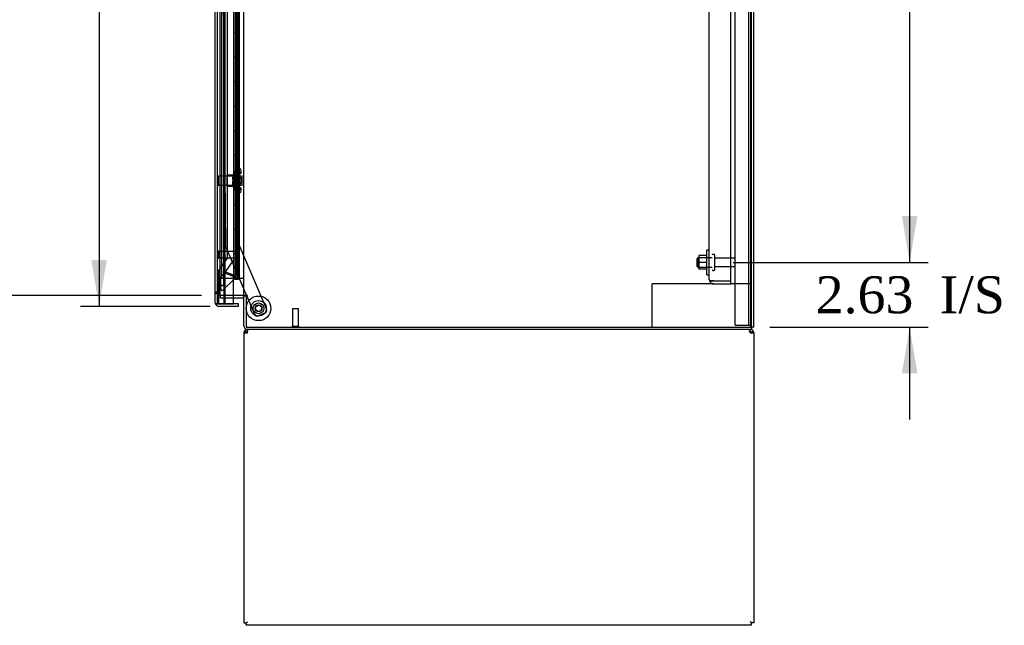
# Model space of a CAD drawing. Header units: inches. Extents: x 1 to 359, y -2 to 239.
# Tile 10 of 22: x 155 to 195, y 66 to 91. Entities that reach past the tile are written whole.
import ezdxf
from ezdxf.enums import TextEntityAlignment as Align
from ezdxf.lldxf.tags import DXFTag

# ---------------------------------------------------------------- set-up
doc = ezdxf.new("R2010")
doc.units = ezdxf.units.IN
doc.header["$MEASUREMENT"] = 0
for name, color, linetype in [('COM43134', 7, 'Continuous'), ('COM50521', 7, 'Continuous'), ('COM50799-4', 7, 'Continuous'), ('COM50800-1', 7, 'Continuous'), ('COM52265-4', 7, 'Continuous'), ('COM54578-68', 7, 'Continuous'), ('COM54928-5', 7, 'Continuous'), ('COM55702-64', 7, 'Continuous'), ('COM56694-4', 7, 'Continuous'), ('COM70839-4', 7, 'Continuous'), ('COM71163-12', 7, 'Continuous'), ('Default', 7, 'Continuous'), ('GSK11033', 7, 'Continuous'), ('NTS166105', 7, 'Continuous'), ('NTS18147', 7, 'Continuous'), ('ROL87452', 7, 'Continuous'), ('RVT17786', 7, 'Continuous'), ('STD21878', 7, 'Continuous'), ('STD26094', 7, 'Continuous'), ('STD26265', 7, 'Continuous'), ('WAF25059', 7, 'Continuous'), ('WAF25376', 7, 'Continuous'), ('WAM30038', 7, 'Continuous')]:
    doc.layers.add(name, color=color, linetype=linetype)
doc.styles.add('SEACAD_Times_New_Roman', font='times.ttf')
tags = doc.linetypes.add('HIDDEN2', pattern=[0.1875, 0.125, -0.0625]).pattern_tags.tags
tags[6:7] = [DXFTag(74, 4), DXFTag(75, 0), DXFTag(340, '0'), DXFTag(46, 0.0), DXFTag(50, 0.0), DXFTag(44, 0.0), DXFTag(45, 0.0)]
tags[4:5] = [DXFTag(74, 4), DXFTag(75, 0), DXFTag(340, '0'), DXFTag(46, 0.0), DXFTag(50, 0.0), DXFTag(44, 0.0), DXFTag(45, 0.0)]
doc.dimstyles.new('HAMMOND_(STH_-_300x200)', dxfattribs={"dimtxt": 1.5, "dimasz": 1.875, "dimexe": 0.75, "dimexo": 0.75, "dimgap": 0.375, "dimtad": 0, "dimtih": 1, "dimtoh": 1, "dimzin": 0, "dimdsep": 46, "dimtxsty": 'SEACAD_Times_New_Roman', "dimblk1": '_SE_FILLED', "dimblk2": '_SE_FILLED', "dimsah": 1, "dimcen": 0.75, "dimadec": 0, "dimazin": 0, "dimtfac": 0.8, "dimtofl": 0, "dimtmove": 0, "dimatfit": 3, "dimfxl": 1, "dimtolj": 1, "dimtzin": 0, "dimarcsym": 0})

# ---------------------------------------------------------------- blocks, each defined once
blk = doc.blocks.new('SE2')
at = {"layer": 'COM43134', "color": 7, "linetype": 'HIDDEN2'}
for p, q in [((183.415, 80.174), (183.415, 147.804)), ((184.29, 80.114), (184.29, 147.864)), ((183.415, 80.174), (183.415, 80.174)), ((183.415, 80.174), (183.415, 80.174)), ((183.518, 80.114), (183.451, 80.065)), ((183.6, 80.114), (183.451, 80.114)), ((183.518, 80.114), (183.6, 80.114)), ((183.6, 80.114), (183.6, 80.114)), ((183.6, 80.114), (184.29, 80.114)), ((183.6, 80.114), (184.29, 80.114)), ((183.6, 79.989), (184.29, 79.989)), ((184.29, 79.989), (184.29, 80.114))]:
    blk.add_line(p, q, dxfattribs=at)
for start, end in [(180, 180.0589), (180.1208, 216.194), (216.194, 270)]:
    blk.add_arc((183.6, 80.174), 0.185, start, end, dxfattribs=at)
blk.add_open_spline([(183.451, 80.114), (183.44, 80.124), (183.431, 80.134), (183.422, 80.149), (183.419, 80.154), (183.416, 80.164), (183.415, 80.169), (183.415, 80.174)], degree=3, knots=[0, 0, 0, 0, 0.5, 0.5, 0.75, 0.75, 1, 1, 1, 1], dxfattribs=at)
at = {"layer": 'COM50521', "color": 7, "linetype": 'HIDDEN2'}
for p, q in [((181.245, 79.989), (181.102, 79.989)), ((181.102, 78.239), (181.102, 79.989)), ((183.6, 79.989), (181.245, 79.989)), ((185.102, 79.989), (184.29, 79.989))]:
    blk.add_line(p, q, dxfattribs=at)
at = {"layer": 'COM50799-4', "color": 7, "linetype": 'HIDDEN2'}
for p, q in [((163.784, 80.477), (163.784, 147.936)), ((164.224, 148.083), (164.224, 81.301)), ((164.224, 81.051), (164.224, 80.33)), ((163.6, 80.269), (163.768, 80.436)), ((163.768, 80.436), (164.065, 80.313)), ((164.081, 80.354), (163.784, 80.477)), ((164.115, 80.33), (164.081, 80.33)), ((164.081, 80.33), (164.081, 80.309)), ((164.105, 80.306), (164.153, 80.258)), ((164.115, 80.33), (164.182, 80.33)), ((164.224, 80.33), (164.182, 80.33)), ((163.6, 79.849), (163.6, 80.269)), ((164.182, 80.229), (163.661, 79.707)), ((164.153, 80.258), (164.182, 80.229)), ((163.474, 79.598), (163.379, 79.598)), ((163.503, 79.703), (163.522, 79.723)), ((163.522, 79.723), (163.584, 79.784)), ((163.584, 79.784), (163.631, 79.737)), ((163.661, 79.707), (163.631, 79.737))]:
    blk.add_line(p, q, dxfattribs=at)
for centre, radius, start, end in [((164.847, 81.479), 1.404, 236.1344, 240.3737), ((163.81, 78.976), 1.404, 74.6263, 78.8656), ((164.081, 80.33), 0.048, 315, 0), ((164.081, 80.33), 0.143, 315, 0), ((163.144, 79.932), 0.463, 341.4194, 349.6856), ((162.828, 79.576), 0.819, 11.3041, 19.4462)]:
    blk.add_arc(centre, radius, start, end, dxfattribs=at)
at = {"layer": 'COM50799-4', "color": 7, "linetype": 'Continuous'}
for start, end in [(180, 201.6197), (203.9858, 217.5036)]:
    blk.add_arc((163.522, 79.224), 0.143, start, end, dxfattribs=at)
at = {"layer": 'COM50799-4', "color": 7, "linetype": 'HIDDEN2'}
for points, knots in [([(163.379, 79.598), (163.379, 79.607), (163.382, 79.616), (163.394, 79.633), (163.403, 79.642), (163.426, 79.66), (163.439, 79.668), (163.469, 79.686), (163.486, 79.695), (163.503, 79.703)], [0, 0, 0, 0, 0.25, 0.25, 0.5, 0.5, 0.75, 0.75, 1, 1, 1, 1]), ([(163.474, 79.598), (163.474, 79.61), (163.476, 79.622), (163.481, 79.639), (163.484, 79.645), (163.489, 79.657), (163.492, 79.663), (163.501, 79.68), (163.508, 79.692), (163.52, 79.709), (163.523, 79.715), (163.531, 79.727), (163.535, 79.733), (163.538, 79.739)], [0, 0, 0, 0, 0.25, 0.25, 0.375, 0.375, 0.5, 0.5, 0.75, 0.75, 0.875, 0.875, 1, 1, 1, 1])]:
    blk.add_open_spline(points, degree=3, knots=knots, dxfattribs=at)
at = {"layer": 'COM50800-1', "color": 7, "linetype": 'HIDDEN2'}
blk.add_line((185.102, 78.239), (185.102, 150.174), dxfattribs=at)
at = {"layer": 'COM50800-1', "color": 7, "linetype": 'Continuous'}
for q in [(185.227, 150.174), (185.132, 78.239)]:
    blk.add_line((185.227, 78.239), q, dxfattribs=at)
at = {"layer": 'COM52265-4', "color": 7, "linetype": 'Continuous'}
for p, q in [((185.132, 78.239), (185.132, 150.174)), ((164.539, 79.519), (164.539, 148.894)), ((164.491, 79.519), (164.124, 79.519)), ((164.491, 79.519), (164.539, 79.519)), ((164.682, 79.519), (164.539, 79.519)), ((164.682, 79.489), (164.682, 79.519)), ((164.634, 79.489), (164.634, 78.239)), ((164.682, 79.489), (164.634, 79.489)), ((164.634, 78.239), (185.132, 78.239))]:
    blk.add_line(p, q, dxfattribs=at)
at = {"layer": 'COM52265-4', "color": 7, "linetype": 'HIDDEN2'}
for p, q in [((163.572, 79.519), (163.572, 148.894)), ((164.124, 79.519), (163.572, 79.519))]:
    blk.add_line(p, q, dxfattribs=at)
at = {"layer": 'COM54578-68', "color": 7, "linetype": 'HIDDEN2'}
for p, q in [((163.637, 148.206), (163.637, 80.206)), ((164.191, 148.206), (164.191, 80.206)), ((164.291, 80.206), (164.291, 148.206)), ((164.231, 90.206), (164.231, 91.206)), ((164.353, 91.206), (164.353, 90.206)), ((164.358, 90.206), (164.358, 91.206)), ((164.241, 89.206), (164.241, 90.206)), ((164.283, 89.206), (164.283, 90.206)), ((164.328, 90.206), (164.358, 90.206)), ((164.358, 89.206), (164.358, 90.206)), ((164.231, 88.206), (164.231, 89.206)), ((164.328, 89.206), (164.358, 89.206)), ((164.353, 89.206), (164.353, 88.206)), ((164.358, 88.206), (164.358, 89.206)), ((164.241, 87.206), (164.241, 88.206)), ((164.283, 87.206), (164.283, 88.206)), ((164.328, 88.206), (164.358, 88.206)), ((164.358, 87.206), (164.358, 88.206)), ((164.231, 86.206), (164.231, 87.206)), ((164.328, 87.206), (164.358, 87.206)), ((164.353, 87.206), (164.353, 86.206)), ((164.358, 86.206), (164.358, 87.206)), ((164.241, 85.206), (164.241, 86.206)), ((164.283, 85.206), (164.283, 86.206)), ((164.328, 86.206), (164.358, 86.206)), ((164.358, 85.206), (164.358, 86.206)), ((164.231, 84.206), (164.231, 85.206)), ((164.328, 85.206), (164.358, 85.206)), ((164.353, 85.206), (164.353, 84.206)), ((164.358, 84.206), (164.358, 85.206)), ((164.241, 83.206), (164.241, 84.206)), ((164.283, 83.206), (164.283, 84.206)), ((164.328, 84.206), (164.358, 84.206)), ((164.358, 83.206), (164.358, 84.206)), ((164.231, 82.206), (164.231, 83.206)), ((164.328, 83.206), (164.358, 83.206)), ((164.353, 83.206), (164.353, 82.206)), ((164.358, 82.206), (164.358, 83.206)), ((164.241, 81.206), (164.241, 82.206)), ((164.283, 81.206), (164.283, 82.206)), ((164.328, 82.206), (164.358, 82.206)), ((164.358, 81.206), (164.358, 82.206)), ((164.231, 80.206), (164.231, 81.206)), ((164.328, 81.206), (164.358, 81.206)), ((164.353, 81.206), (164.353, 80.206)), ((164.358, 80.206), (164.358, 81.206)), ((164.124, 80.206), (163.637, 80.206))]:
    blk.add_line(p, q, dxfattribs=at)
at = {"layer": 'COM54578-68', "color": 7, "linetype": 'Continuous'}
for p, q in [((164.124, 91.206), (164.124, 90.206)), ((164.328, 91.206), (164.328, 90.206)), ((164.124, 90.206), (164.124, 89.206)), ((164.124, 90.206), (164.328, 90.206)), ((164.124, 90.206), (164.328, 90.206)), ((164.328, 90.206), (164.328, 89.206)), ((164.124, 89.206), (164.328, 89.206)), ((164.124, 89.206), (164.328, 89.206)), ((164.124, 89.206), (164.124, 88.206)), ((164.328, 89.206), (164.328, 88.206)), ((164.124, 88.206), (164.124, 87.206)), ((164.124, 88.206), (164.328, 88.206)), ((164.124, 88.206), (164.328, 88.206)), ((164.328, 88.206), (164.328, 87.206)), ((164.124, 87.206), (164.328, 87.206)), ((164.124, 87.206), (164.328, 87.206)), ((164.124, 87.206), (164.124, 86.206)), ((164.328, 87.206), (164.328, 86.206)), ((164.124, 86.206), (164.124, 85.206)), ((164.124, 86.206), (164.328, 86.206)), ((164.124, 86.206), (164.328, 86.206)), ((164.328, 86.206), (164.328, 85.206)), ((164.124, 85.206), (164.328, 85.206)), ((164.124, 85.206), (164.328, 85.206)), ((164.124, 85.206), (164.124, 84.206)), ((164.328, 85.206), (164.328, 84.206)), ((164.124, 84.206), (164.124, 83.206)), ((164.124, 84.206), (164.328, 84.206)), ((164.124, 84.206), (164.328, 84.206)), ((164.328, 84.206), (164.328, 83.206)), ((164.124, 83.206), (164.328, 83.206)), ((164.124, 83.206), (164.328, 83.206)), ((164.124, 83.206), (164.124, 82.206)), ((164.328, 83.206), (164.328, 82.206)), ((164.124, 82.206), (164.124, 81.206)), ((164.124, 82.206), (164.328, 82.206)), ((164.124, 82.206), (164.328, 82.206)), ((164.328, 82.206), (164.328, 81.206)), ((164.124, 81.206), (164.328, 81.206)), ((164.124, 81.206), (164.328, 81.206)), ((164.124, 81.206), (164.124, 80.206)), ((164.328, 81.206), (164.328, 80.206)), ((164.328, 80.206), (164.124, 80.206)), ((164.179, 80.171), (164.179, 80.197)), ((164.179, 80.197), (164.229, 80.197)), ((164.229, 80.171), (164.179, 80.171)), ((164.191, 80.206), (164.191, 80.197)), ((164.254, 80.197), (164.229, 80.197)), ((164.254, 80.171), (164.229, 80.171)), ((164.254, 80.197), (164.304, 80.197)), ((164.304, 80.171), (164.254, 80.171)), ((164.291, 80.197), (164.291, 80.206)), ((164.304, 80.197), (164.304, 80.171)), ((164.539, 80.206), (164.328, 80.206))]:
    blk.add_line(p, q, dxfattribs=at)
at = {"layer": 'COM54928-5', "color": 7, "linetype": 'Continuous'}
for p, q in [((164.539, 78.001), (164.539, 66.239)), ((164.539, 78.001), (164.682, 78.001)), ((164.644, 78.03), (164.569, 78.088)), ((164.682, 78.088), (164.682, 78.144)), ((164.682, 78.001), (164.682, 78.088)), ((185.084, 78.088), (185.084, 78.144)), ((185.084, 78.088), (185.084, 78.001)), ((185.084, 78.001), (185.227, 78.001)), ((185.122, 78.03), (185.198, 78.088)), ((185.227, 78.001), (185.227, 66.239)), ((164.539, 66.239), (164.634, 66.239)), ((164.634, 66.239), (164.682, 66.287)), ((164.634, 66.239), (164.682, 66.287)), ((164.634, 66.144), (164.634, 66.239)), ((185.132, 66.144), (164.634, 66.144)), ((185.132, 66.239), (185.084, 66.287)), ((185.132, 66.239), (185.084, 66.287)), ((185.227, 66.239), (185.132, 66.239)), ((185.132, 66.144), (185.132, 66.239))]:
    blk.add_line(p, q, dxfattribs=at)
for centre, radius, start, end in [((164.682, 78.001), 0.143, 142.4162, 180), ((164.682, 78.001), 0.143, 90, 142.4161), ((164.682, 78.001), 0.048, 142.4162, 180), ((164.682, 78.001), 0.048, 90, 142.4162), ((164.682, 78.001), 0.048, 90, 142.4162), ((185.084, 78.001), 0.143, 37.5839, 90), ((185.084, 78.001), 0.048, 37.5838, 90), ((185.084, 78.001), 0.048, 0, 37.5838), ((185.084, 78.001), 0.143, 0, 37.5838)]:
    blk.add_arc(centre, radius, start, end, dxfattribs=at)
at = {"layer": 'COM54928-5', "color": 7, "linetype": 'HIDDEN2'}
blk.add_arc((185.023, 77.939), 0.11, 56.0643, 87.8453, dxfattribs=at)
at = {"layer": 'COM54928-5', "color": 7, "linetype": 'Continuous'}
for points in [[(164.74, 78.144), (164.73, 78.144), (164.721, 78.139), (164.702, 78.12), (164.692, 78.105), (164.682, 78.088)], [(185.084, 78.088), (185.075, 78.105), (185.065, 78.12), (185.046, 78.139), (185.036, 78.144), (185.027, 78.144)]]:
    blk.add_open_spline(points, degree=3, knots=[0, 0, 0, 0, 0.5, 0.5, 1, 1, 1, 1], dxfattribs=at)
at = {"layer": 'COM55702-64', "color": 7, "linetype": 'HIDDEN2'}
for p, q in [((184.477, 78.321), (184.477, 150.071)), ((185.03, 78.321), (185.03, 150.071)), ((184.477, 78.321), (184.665, 78.321)), ((184.665, 78.321), (184.915, 78.321)), ((184.915, 78.321), (185.03, 78.321)), ((185.03, 78.321), (185.102, 78.321))]:
    blk.add_line(p, q, dxfattribs=at)
at = {"layer": 'COM56694-4', "color": 7, "linetype": 'Continuous'}
for p, q in [((163.379, 79.224), (163.379, 149.188)), ((164.124, 79.176), (164.124, 80.206)), ((163.379, 79.224), (163.379, 79.224)), ((163.379, 79.224), (163.379, 79.224)), ((163.522, 79.176), (163.409, 79.176)), ((163.46, 79.176), (163.409, 79.137)), ((163.46, 79.176), (163.522, 79.176)), ((163.522, 79.176), (164.124, 79.176)), ((163.522, 79.176), (163.522, 79.176)), ((164.317, 79.176), (163.724, 79.176)), ((164.317, 79.081), (164.317, 79.176)), ((164.317, 79.081), (163.522, 79.081))]:
    blk.add_line(p, q, dxfattribs=at)
for start, end in [(180, 180.0762), (180.1561, 217.5036), (217.5036, 270)]:
    blk.add_arc((163.522, 79.224), 0.143, start, end, dxfattribs=at)
blk.add_open_spline([(163.409, 79.176), (163.399, 79.184), (163.392, 79.192), (163.384, 79.204), (163.383, 79.208), (163.38, 79.216), (163.379, 79.22), (163.379, 79.224)], degree=3, knots=[0, 0, 0, 0, 0.5, 0.5, 0.75, 0.75, 1, 1, 1, 1], dxfattribs=at)
at = {"layer": 'COM70839-4', "color": 7, "linetype": 'HIDDEN2'}
for p, q in [((164.016, 113.456), (164.327, 81.612)), ((163.498, 112.076), (163.797, 81.526)), ((164.327, 81.612), (165.454, 78.967)), ((163.807, 81.478), (164.642, 79.519)), ((164.654, 79.489), (164.965, 78.759)), ((165.388, 78.803), (165.129, 78.693))]:
    blk.add_line(p, q, dxfattribs=at)
at = {"layer": 'COM70839-4', "color": 7, "linetype": 'Continuous'}
blk.add_line((164.642, 79.519), (164.654, 79.489), dxfattribs=at)
at = {"layer": 'COM70839-4', "color": 7, "linetype": 'HIDDEN2'}
blk.add_circle((165.134, 79), 0.129, dxfattribs=at)
for centre, start, end in [((163.922, 81.527), 180.5607, 203.0727), ((165.08, 78.808), 203.0727, 293.0727), ((165.339, 78.918), 293.0727, 23.0727)]:
    blk.add_arc(centre, 0.125, start, end, dxfattribs=at)
at = {"layer": 'COM71163-12', "color": 7, "linetype": 'HIDDEN2'}
for p, q in [((163.572, 79.519), (163.572, 79.424)), ((163.572, 79.424), (164.124, 79.424))]:
    blk.add_line(p, q, dxfattribs=at)
at = {"layer": 'COM71163-12', "color": 7, "linetype": 'Continuous'}
for p, q in [((164.124, 79.424), (164.491, 79.424)), ((164.539, 78.287), (164.539, 79.489)), ((164.634, 79.489), (164.539, 79.489)), ((185.132, 78.144), (164.682, 78.144)), ((185.132, 78.239), (185.132, 78.144))]:
    blk.add_line(p, q, dxfattribs=at)
for centre, radius, start, end in [((164.491, 79.376), 0.143, 52.2051, 90), ((164.491, 79.376), 0.048, 0, 90), ((164.682, 78.287), 0.143, 180, 270)]:
    blk.add_arc(centre, radius, start, end, dxfattribs=at)
at = {"layer": 'COM71163-12', "color": 7, "linetype": 'HIDDEN2'}
blk.add_arc((164.682, 78.287), 0.048, 180, 270, dxfattribs=at)
at = {"layer": 'GSK11033', "color": 7, "linetype": 'HIDDEN2'}
for p, q in [((163.474, 79.926), (163.474, 148.486)), ((163.724, 79.926), (163.724, 148.486)), ((163.879, 81.04), (163.879, 147.382)), ((163.524, 80.532), (163.879, 81.04)), ((163.774, 80.453), (164.129, 80.961)), ((163.524, 79.186), (163.524, 80.532)), ((163.774, 79.186), (163.774, 80.453)), ((163.724, 79.926), (163.474, 79.926)), ((163.474, 79.176), (163.474, 79.926)), ((163.474, 79.926), (163.724, 79.926)), ((163.724, 79.926), (163.724, 79.176)), ((163.524, 79.186), (163.774, 79.186))]:
    blk.add_line(p, q, dxfattribs=at)
at = {"layer": 'GSK11033', "color": 7, "linetype": 'Continuous'}
for p, q in [((163.724, 79.176), (163.474, 79.176)), ((163.474, 79.176), (163.474, 79.176)), ((163.724, 79.176), (163.724, 79.176))]:
    blk.add_line(p, q, dxfattribs=at)
at = {"layer": 'NTS166105', "color": 7, "linetype": 'HIDDEN2'}
for p, q in [((182.999, 81.14), (182.999, 80.862)), ((183.319, 81.14), (182.999, 81.14)), ((182.999, 80.862), (182.999, 80.59)), ((183.319, 80.862), (182.999, 80.862)), ((183.319, 80.59), (182.999, 80.59))]:
    blk.add_line(p, q, dxfattribs=at)
at = {"layer": 'NTS18147', "color": 7, "linetype": 'HIDDEN2'}
for p, q in [((163.865, 83.956), (163.865, 84.396)), ((164.302, 84.396), (163.865, 84.396)), ((164.302, 84.672), (164.302, 84.676)), ((164.365, 84.676), (164.302, 84.676)), ((164.302, 84.672), (164.302, 84.483)), ((164.302, 84.672), (164.365, 84.672)), ((164.302, 84.483), (164.302, 84.365)), ((164.365, 84.483), (164.302, 84.483)), ((164.302, 84.365), (164.302, 83.988)), ((164.302, 84.365), (164.365, 84.365)), ((164.365, 84.672), (164.365, 84.676)), ((164.365, 84.365), (164.365, 84.483)), ((164.427, 84.523), (164.427, 84.577)), ((163.865, 83.956), (164.302, 83.956)), ((164.302, 83.988), (164.302, 83.87)), ((164.365, 83.988), (164.302, 83.988)), ((164.365, 83.87), (164.365, 83.988)), ((164.302, 83.87), (164.302, 83.681)), ((164.302, 83.87), (164.365, 83.87)), ((164.302, 83.681), (164.302, 83.676)), ((164.365, 83.681), (164.302, 83.681)), ((164.302, 83.676), (164.365, 83.676)), ((164.365, 83.681), (164.365, 83.676)), ((164.427, 83.775), (164.427, 83.83))]:
    blk.add_line(p, q, dxfattribs=at)
blk.add_arc((164.109, 84.176), 0.318, 323.6338, 36.3662, dxfattribs=at)
for centre, start_param, end_param in [((164.109, 84.577), 2.506883, 3.776302), ((164.109, 84.523), 2.506883, 3.141593), ((164.109, 83.83), 3.141593, 3.776302), ((164.109, 83.775), 2.506883, 3.776302)]:
    blk.add_ellipse(centre, major_axis=(-0.318, 0), ratio=0.5, start_param=start_param, end_param=end_param, dxfattribs=at)
at = {"layer": 'ROL87452', "color": 7, "linetype": 'HIDDEN2'}
blk.add_circle((165.134, 79), 0.5, dxfattribs=at)
at = {"layer": 'RVT17786', "color": 7, "linetype": 'HIDDEN2'}
for radius in [0.217, 0.125]:
    blk.add_circle((165.134, 79), radius, dxfattribs=at)
at = {"layer": 'STD21878', "color": 7, "linetype": 'HIDDEN2'}
for p, q in [((163.506, 81.317), (163.474, 81.317)), ((163.506, 81.317), (163.506, 81.036)), ((164.224, 81.301), (163.506, 81.301)), ((164.224, 81.301), (164.224, 81.051)), ((163.474, 81.036), (163.506, 81.036)), ((163.506, 81.051), (164.224, 81.051)), ((166.509, 78.989), (166.759, 78.989)), ((166.509, 78.989), (166.509, 78.27)), ((166.759, 78.27), (166.759, 78.989)), ((166.494, 78.27), (166.775, 78.27)), ((166.494, 78.27), (166.494, 78.239)), ((166.775, 78.239), (166.775, 78.27))]:
    blk.add_line(p, q, dxfattribs=at)
at = {"layer": 'STD26094', "color": 7, "linetype": 'HIDDEN2'}
for p, q in [((183.61, 81.189), (183.57, 81.189)), ((183.64, 80.569), (183.64, 81.159)), ((182.953, 81.051), (182.915, 81.014)), ((182.915, 81.014), (182.915, 80.714)), ((182.915, 80.714), (182.953, 80.676)), ((182.953, 80.676), (182.953, 81.051)), ((183.54, 81.051), (182.953, 81.051)), ((184.417, 81.029), (183.64, 81.029)), ((183.64, 80.699), (184.417, 80.699)), ((182.953, 80.676), (183.54, 80.676)), ((183.57, 80.539), (183.61, 80.539))]:
    blk.add_line(p, q, dxfattribs=at)
for centre, radius, start, end in [((183.57, 81.159), 0.03, 90, 180), ((183.61, 81.159), 0.03, 0, 90), ((184.417, 80.969), 0.06, 0, 90), ((184.417, 80.759), 0.06, 270, 0), ((183.57, 80.569), 0.03, 180, 270), ((183.61, 80.569), 0.03, 270, 0)]:
    blk.add_arc(centre, radius, start, end, dxfattribs=at)
at = {"layer": 'STD26265', "color": 7, "linetype": 'HIDDEN2'}
for p, q in [((163.509, 84.361), (163.474, 84.326)), ((163.509, 83.991), (163.509, 84.361)), ((164.474, 84.361), (163.509, 84.361)), ((164.474, 83.991), (164.474, 84.361)), ((163.474, 84.026), (163.509, 83.991)), ((163.509, 83.991), (164.474, 83.991))]:
    blk.add_line(p, q, dxfattribs=at)
at = {"layer": 'WAF25059', "color": 7, "linetype": 'HIDDEN2'}
for p, q in [((183.319, 80.364), (183.319, 81.364)), ((183.415, 81.364), (183.319, 81.364)), ((183.319, 80.364), (183.415, 80.364))]:
    blk.add_line(p, q, dxfattribs=at)
at = {"layer": 'WAF25376', "color": 7, "linetype": 'HIDDEN2'}
for radius in [0.315, 0.14]:
    blk.add_circle((165.134, 79), radius, dxfattribs=at)
at = {"layer": 'WAM30038', "color": 7, "linetype": 'HIDDEN2'}
for p, q in [((164.089, 84.35), (164.089, 84.405)), ((164.134, 84.378), (164.089, 84.35)), ((164.089, 84.325), (164.134, 84.354)), ((164.089, 84.35), (164.105, 84.337)), ((164.089, 84.194), (164.089, 84.325)), ((164.105, 84.337), (164.144, 84.362)), ((164.153, 84.551), (164.153, 83.801)), ((164.177, 84.551), (164.153, 84.551)), ((164.177, 84.551), (164.177, 83.801)), ((164.134, 84.194), (164.089, 84.194)), ((164.089, 84.027), (164.089, 84.159)), ((164.089, 84.159), (164.134, 84.159)), ((164.134, 83.999), (164.089, 84.027)), ((164.105, 84.015), (164.089, 84.003)), ((164.089, 83.948), (164.089, 84.003)), ((164.089, 84.003), (164.134, 83.974)), ((164.144, 83.991), (164.105, 84.015)), ((164.153, 83.801), (164.177, 83.801))]:
    blk.add_line(p, q, dxfattribs=at)
for centre, radius, start, end in [((163.569, 85.079), 0.85, 311.7058, 313.4493), ((164.135, 84.176), 0.0181, 1.7718, 93.073), ((164.135, 84.177), 0.0182, 267.1609, 357.9942), ((163.566, 83.271), 0.854, 46.5547, 48.2901)]:
    blk.add_arc(centre, radius, start, end, dxfattribs=at)
for points, knots in [([(164.089, 84.405), (164.102, 84.416), (164.115, 84.428), (164.128, 84.439), (164.13, 84.441), (164.132, 84.443), (164.134, 84.445)], [0, 0, 0, 0, 0.858552, 0.858552, 0.858552, 1, 1, 1, 1]), ([(164.148, 84.384), (164.147, 84.384), (164.147, 84.384), (164.143, 84.383), (164.138, 84.381), (164.134, 84.378)], [0.4389304, 0.4389304, 0.4389304, 0.4389304, 0.5, 0.5, 1, 1, 1, 1]), ([(164.134, 84.354), (164.136, 84.355), (164.138, 84.357), (164.143, 84.36), (164.145, 84.362), (164.148, 84.367), (164.15, 84.369), (164.152, 84.374), (164.153, 84.376), (164.153, 84.378)], [0, 0, 0, 0, 0.25, 0.25, 0.5, 0.5, 0.75, 0.75, 1, 1, 1, 1]), ([(164.134, 83.908), (164.132, 83.91), (164.13, 83.912), (164.128, 83.914), (164.115, 83.925), (164.102, 83.937), (164.089, 83.948)], [0, 0, 0, 0, 0.141448, 0.141448, 0.141448, 1, 1, 1, 1]), ([(164.153, 83.974), (164.153, 83.976), (164.152, 83.979), (164.15, 83.984), (164.148, 83.986), (164.143, 83.993), (164.138, 83.996), (164.134, 83.999)], [0, 0, 0, 0, 0.25, 0.25, 0.5, 0.5, 1, 1, 1, 1]), ([(164.134, 83.974), (164.136, 83.973), (164.138, 83.972), (164.143, 83.97), (164.145, 83.97), (164.147, 83.969), (164.147, 83.969), (164.148, 83.969)], [0, 0, 0, 0, 0.25, 0.25, 0.5, 0.5, 0.5626015, 0.5626015, 0.5626015, 0.5626015])]:
    blk.add_open_spline(points, degree=3, knots=knots, dxfattribs=at)
blk = doc.blocks.new('DMBLK3128')
at = {"layer": 'Default', "linetype": 'Continuous'}
for points in [[(191.862, 82.739), (191.237, 82.739), (191.55, 80.864)], [(191.862, 76.364), (191.55, 78.239), (191.237, 76.364)]]:
    blk.add_hatch(color=7, dxfattribs=at).paths.add_polyline_path(points)
at = {"layer": 'Default', "color": 7, "linetype": 'Continuous'}
for p, q in [((191.55, 80.864), (191.55, 84.614)), ((184.39, 80.864), (192.3, 80.864)), ((185.882, 78.239), (192.3, 78.239)), ((191.55, 74.489), (191.55, 78.239))]:
    blk.add_line(p, q, dxfattribs=at)
at = {"layer": 'Default', "color": 7, "linetype": 'Continuous', "style": 'SEACAD_Times_New_Roman'}
for s, p in [('2.63', (187.737, 80.301)), ('I/S', (192.768, 80.301))]:
    blk.add_text(s, height=1.5, dxfattribs=at).set_placement(p, align=Align.TOP_LEFT)
blk = doc.blocks.new('_SE_FILLED')
at = {"color": 0}
blk.add_line((0, 0), (-1, 0), dxfattribs=at)
blk.add_solid([(0, 0), (-1, -0.1665), (-1, 0.1665), (0, 0)], dxfattribs=at)
blk = doc.blocks.new('DMBLK3129')
at = {"layer": 'Default', "linetype": 'Continuous'}
for points in [[(191.862, 112.114), (191.55, 113.989), (191.237, 112.114)], [(191.862, 82.739), (191.237, 82.739), (191.55, 80.864)]]:
    blk.add_hatch(color=7, dxfattribs=at).paths.add_polyline_path(points)
at = {"layer": 'Default', "color": 7, "linetype": 'Continuous'}
for p, q in [((184.39, 113.989), (192.3, 113.989)), ((191.55, 98.701), (191.55, 113.989)), ((191.55, 80.864), (191.55, 96.676)), ((184.39, 80.864), (192.3, 80.864))]:
    blk.add_line(p, q, dxfattribs=at)
at = {"layer": 'Default', "color": 7, "linetype": 'Continuous', "style": 'SEACAD_Times_New_Roman'}
blk.add_text('33.13', height=1.5, dxfattribs=at).set_placement((188.99, 98.176), align=Align.TOP_LEFT)
blk = doc.blocks.new('DMBLK3138')
at = {"layer": 'Default', "linetype": 'Continuous'}
for points in [[(158.351, 112.013), (158.976, 112.013), (158.663, 113.888)], [(158.351, 80.956), (158.663, 79.081), (158.976, 80.956)]]:
    blk.add_hatch(color=7, dxfattribs=at).paths.add_polyline_path(points)
at = {"layer": 'Default', "color": 7, "linetype": 'Continuous'}
for p, q in [((162.194, 113.888), (157.913, 113.888)), ((158.663, 113.888), (158.663, 97.76)), ((158.663, 95.735), (158.663, 79.081)), ((163.17, 79.081), (157.913, 79.081))]:
    blk.add_line(p, q, dxfattribs=at)
at = {"layer": 'Default', "color": 7, "linetype": 'Continuous', "style": 'SEACAD_Times_New_Roman'}
blk.add_text('34.81', height=1.5, dxfattribs=at).set_placement((156.104, 97.235), align=Align.TOP_LEFT)
blk = doc.blocks.new('DMBLK3139')
at = {"layer": 'Default', "linetype": 'Continuous'}
for points in [[(151.674, 147.019), (152.299, 147.019), (151.987, 148.894)], [(151.674, 81.394), (151.987, 79.519), (152.299, 81.394)]]:
    blk.add_hatch(color=7, dxfattribs=at).paths.add_polyline_path(points)
at = {"layer": 'Default', "color": 7, "linetype": 'Continuous'}
for p, q in [((162.822, 148.894), (151.237, 148.894)), ((151.987, 148.894), (151.987, 115.481)), ((151.987, 108.431), (151.987, 79.519)), ((162.822, 79.519), (151.237, 79.519))]:
    blk.add_line(p, q, dxfattribs=at)
at = {"layer": 'Default', "color": 7, "linetype": 'Continuous', "style": 'SEACAD_Times_New_Roman'}
for s, p in [('69.38', (149.428, 114.956)), ('DOOR ', (148.557, 112.706)), ('OPENING', (147.117, 110.456))]:
    blk.add_text(s, height=1.5, dxfattribs=at).set_placement(p, align=Align.TOP_LEFT)

msp = doc.modelspace()

# ---------------------------------------------------------------- block references
at = {"layer": 'Default'}
msp.add_blockref('SE2', (0, 0), dxfattribs=at)

# ---------------------------------------------------------------- dimensions: what is measured, and where the dimension line sits
at = {"layer": 'Default', "color": 7, "linetype": 'Continuous'}
for base, p1, p2, angle, text, picture, middle, dimtype in [((151.986772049, 148.893914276), (164.491351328, 148.893914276), (164.491351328, 79.518914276), 270, '\\A1;<>\\PDOOR \\XOPENING', 'DMBLK3139', (151.986772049, 114.206413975), 161), ((158.663, 79.081), (162.944, 113.888), (163.92, 79.081), 90, '\\A1;<>', 'DMBLK3138', (158.663, 96.485), 160), ((191.549729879, 80.863914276), (183.640351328, 80.863914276), (183.640351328, 113.988914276), 90, '\\A1;<>', 'DMBLK3129', (191.549729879, 97.426414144), 161), ((191.549729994, 80.863914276), (185.132351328, 78.238914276), (183.640351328, 80.863914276), 90, '\\A1;<> I/S', 'DMBLK3128', (191.549729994, 79.551414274), 160)]:
    dim = msp.add_linear_dim(base=base, p1=p1, p2=p2, angle=angle, text=text, dimstyle='HAMMOND_(STH_-_300x200)', dxfattribs=at)
    dim.commit()
    dim.dimension.update_dxf_attribs({"geometry": picture, "text_midpoint": middle, "dimtype": dimtype})

doc.saveas('drawing.dxf')
